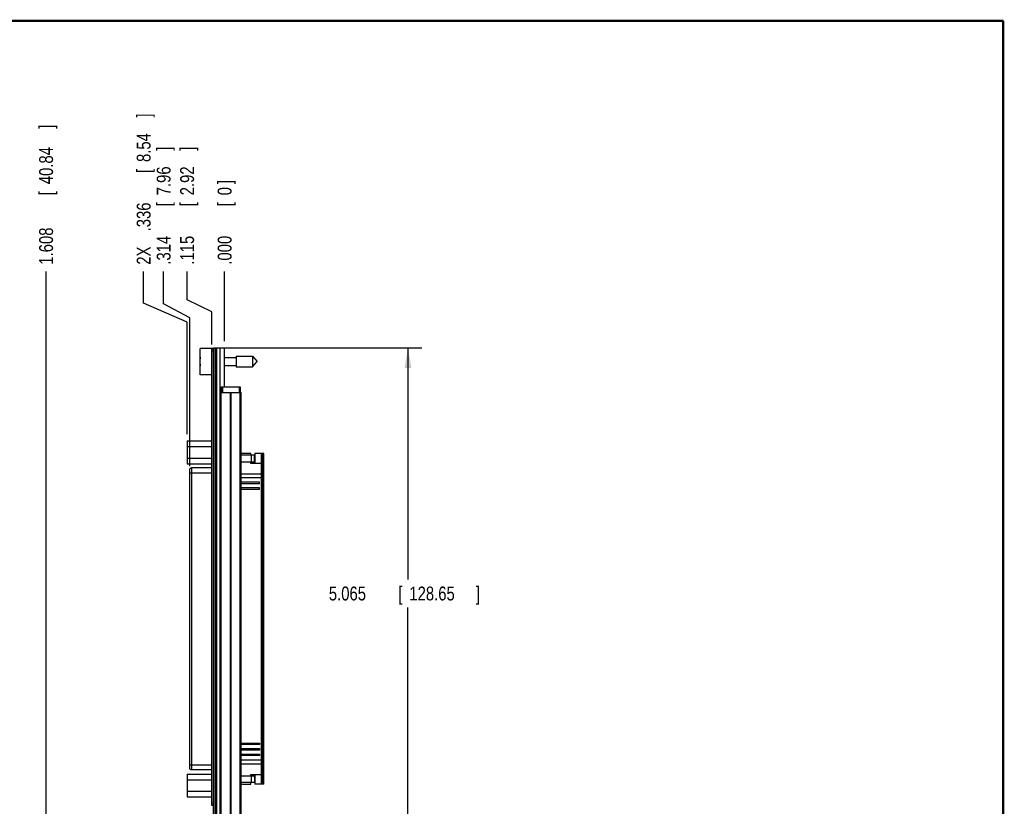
# Model space of a CAD drawing. Header units: inches. Extents: x 0.2 to 16.8, y 0.1 to 10.8.
# Tile 14 of 14: x 7.9 to 16.8, y 3.7 to 10.8. Entities that reach past the tile are written whole.
import ezdxf

# ---------------------------------------------------------------- set-up
doc = ezdxf.new("R2010")
doc.units = ezdxf.units.IN
doc.header["$LTSCALE"] = 0.935
doc.header["$MEASUREMENT"] = 0
doc.layers.get('0').update_dxf_attribs({"linetype": 'CONTINUOUS'})
doc.layers.add('DIMENSIONS', color=7, linetype='CONTINUOUS')
doc.styles.get("Standard").update_dxf_attribs({"font": 'txt', "width": 0.8})
doc.dimstyles.new('DIMSTYLE_1', dxfattribs={"dimtxt": 0.125, "dimasz": 0.18, "dimexe": 0.18, "dimexo": 0.0625, "dimgap": 0.09, "dimtad": 0, "dimtih": 1, "dimtoh": 1, "dimdec": 3, "dimzin": 4, "dimdsep": 46, "dimtxsty": 'STANDARD', "dimblk": '_FILLED', "dimblk1": '_FILLED', "dimblk2": '_FILLED', "dimcen": 0.09, "dimadec": 0, "dimazin": 0, "dimtp": 0.001, "dimtm": 0.001, "dimtfac": 1, "dimtdec": 3, "dimtofl": 0, "dimtmove": 0, "dimatfit": 3, "dimldrblk": '_FILLED', "dimfxl": 1, "dimtolj": 1, "dimtzin": 4, "dimarcsym": 0})
doc.dimstyles.new('DIMSTYLE_2', dxfattribs={"dimtxt": 0.125, "dimasz": 0.18, "dimexe": 0.18, "dimexo": 0.0625, "dimgap": 0.09, "dimtad": 0, "dimtih": 1, "dimtoh": 1, "dimdec": 3, "dimzin": 4, "dimdsep": 46, "dimtxsty": 'STANDARD', "dimblk": '_FILLED', "dimblk1": '_FILLED', "dimblk2": '_FILLED', "dimcen": 0.09, "dimadec": 0, "dimazin": 0, "dimtp": 0.001, "dimtm": 0.001, "dimtfac": 1, "dimtdec": 3, "dimtofl": 0, "dimtmove": 0, "dimatfit": 3, "dimldrblk": '_FILLED', "dimfxl": 1, "dimtolj": 1, "dimtzin": 4, "dimarcsym": 0})

# ---------------------------------------------------------------- blocks, each defined once
blk = doc.blocks.new('*D0')
at = {"layer": 'DIMENSIONS', "color": 2, "linetype": 'CONTINUOUS'}
for p, q in [((9.4003, 8.2446), (9.4003, 8.4994)), ((9.6233, 8.1383), (9.4003, 8.2446)), ((9.6233, 7.8444), (9.6233, 8.1383))]:
    blk.add_line(p, q, dxfattribs=at)
at = {"layer": 'DIMENSIONS', "color": 2, "linetype": 'CONTINUOUS', "width": 0.8}
for s, p in [(']', (9.4628, 9.5869)), ('2.92', (9.4628, 9.1869)), ('[', (9.4628, 9.0869)), ('.115', (9.4628, 8.5619))]:
    blk.add_text(s, height=0.125, rotation=90, dxfattribs=at).set_placement(p)
blk = doc.blocks.new('_FILLED')
at = {"color": 0, "linetype": 'BYBLOCK'}
blk.add_solid([(0, 0), (-1, 0.174), (-1, -0.174)], dxfattribs=at)
blk = doc.blocks.new('*D1')
at = {"layer": 'DIMENSIONS', "color": 2, "linetype": 'CONTINUOUS'}
for p, q in [((9.0089, 8.2168), (9.0089, 8.4994)), ((9.4021, 8.0435), (9.0089, 8.2168)), ((9.4021, 7.0367), (9.4021, 8.0435))]:
    blk.add_line(p, q, dxfattribs=at)
at = {"layer": 'DIMENSIONS', "color": 2, "linetype": 'CONTINUOUS', "width": 0.8}
for s, p in [(']', (9.0714, 9.8869)), ('8.54', (9.0714, 9.4869)), ('[', (9.0714, 9.3869)), ('.336', (9.0714, 8.8619)), ('2X ', (9.0714, 8.5619))]:
    blk.add_text(s, height=0.125, rotation=90, dxfattribs=at).set_placement(p)
blk = doc.blocks.new('*D2')
at = {"layer": 'DIMENSIONS', "color": 2, "linetype": 'CONTINUOUS'}
blk.add_line((9.7383, 7.8744), (9.7383, 8.4994), dxfattribs=at)
at = {"layer": 'DIMENSIONS', "color": 2, "linetype": 'CONTINUOUS', "width": 0.8}
for s, p in [(']', (9.8008, 9.2869)), ('0', (9.8008, 9.1869)), ('[', (9.8008, 9.0869)), ('.000', (9.8008, 8.5619))]:
    blk.add_text(s, height=0.125, rotation=90, dxfattribs=at).set_placement(p)
blk = doc.blocks.new('*D3')
at = {"layer": 'DIMENSIONS', "color": 2, "linetype": 'CONTINUOUS'}
blk.add_line((8.1303, 3.3785), (8.1303, 8.4994), dxfattribs=at)
at = {"layer": 'DIMENSIONS', "color": 2, "linetype": 'CONTINUOUS', "width": 0.8}
for s, p in [(']', (8.1928, 9.7869)), ('40.84', (8.1928, 9.2869)), ('[', (8.1928, 9.1869)), ('1.608', (8.1928, 8.5619))]:
    blk.add_text(s, height=0.125, rotation=90, dxfattribs=at).set_placement(p)
blk = doc.blocks.new('*D4')
at = {"layer": 'DIMENSIONS', "color": 2, "linetype": 'CONTINUOUS'}
for p, q in [((9.7308, 7.8119), (11.5143, 7.8119)), ((11.3893, 7.8119), (11.3893, 5.7256)), ((11.3893, 2.747), (11.3893, 5.4756)), ((9.8058, 2.747), (11.5143, 2.747))]:
    blk.add_line(p, q, dxfattribs=at)
at = {"layer": 'DIMENSIONS', "color": 2, "linetype": 'CONTINUOUS', "xscale": 0.18, "yscale": 0.18, "zscale": 0.18}
for p, rotation in [((11.3893, 7.8119), 90), ((11.3893, 2.747), 270)]:
    blk.add_blockref('_FILLED', p, dxfattribs=dict(at, rotation=rotation))
at = {"layer": 'DIMENSIONS', "color": 2, "linetype": 'CONTINUOUS', "width": 0.8}
for s, p in [('5.065', (10.6768, 5.5381)), ('[', (11.3018, 5.5381)), ('128.65', (11.4018, 5.5381)), (']', (12.0018, 5.5381))]:
    blk.add_text(s, height=0.125, dxfattribs=at).set_placement(p)
blk = doc.blocks.new('*D14')
at = {"layer": 'DIMENSIONS', "color": 2, "linetype": 'CONTINUOUS'}
for p, q in [((9.1891, 8.2103), (9.1891, 8.4994)), ((9.4248, 8.0821), (9.1891, 8.2103)), ((9.4248, 6.7489), (9.4248, 8.0821))]:
    blk.add_line(p, q, dxfattribs=at)
at = {"layer": 'DIMENSIONS', "color": 2, "linetype": 'CONTINUOUS', "width": 0.8}
for s, p in [(']', (9.2516, 9.5869)), ('7.96', (9.2516, 9.1869)), ('[', (9.2516, 9.0869)), ('.314', (9.2516, 8.5619))]:
    blk.add_text(s, height=0.125, rotation=90, dxfattribs=at).set_placement(p)

msp = doc.modelspace()

# ---------------------------------------------------------------- linework, layer by layer
at = {"color": 7, "linetype": 'CONTINUOUS'}
for p, q in [((9.5183, 7.5714), (9.5183, 7.8084)), ((9.6383, 7.8084), (9.5183, 7.8084)), ((9.6383, 3.366), (9.6383, 7.8119)), ((9.6383, 7.8119), (9.7383, 7.8119)), ((9.6503, 7.8119), (9.6503, 3.3689)), ((9.6563, 7.8119), (9.6563, 3.3689)), ((9.6683, 3.3689), (9.6683, 7.8119)), ((9.6975, 3.3689), (9.6975, 7.8119)), ((9.7333, 7.8119), (9.7333, 7.4619)), ((9.7383, 7.4619), (9.7383, 7.8119)), ((9.6233, 3.6919), (9.6233, 7.8019)), ((9.6383, 7.8019), (9.6233, 7.8019)), ((9.6383, 7.7819), (9.6233, 7.7819)), ((9.7383, 7.7249), (9.842, 7.7249)), ((9.842, 7.7391), (9.842, 7.6407)), ((9.842, 7.7391), (9.9901, 7.7391)), ((9.9901, 7.7391), (9.9901, 7.6407)), ((9.9901, 7.7391), (10.0314, 7.6899)), ((9.5183, 7.7037), (9.5163, 7.7037)), ((9.5163, 7.6761), (9.5183, 7.6761)), ((9.7383, 7.6548), (9.842, 7.6548)), ((9.842, 7.6407), (9.9901, 7.6407)), ((9.9901, 7.6407), (10.0314, 7.6899)), ((9.6233, 7.5714), (9.5183, 7.5714)), ((9.7083, 7.4619), (9.7083, 7.4119)), ((9.7083, 7.4619), (9.8783, 7.4619)), ((9.7183, 7.4619), (9.7183, 7.4119)), ((9.7383, 7.4774), (9.7333, 7.4774)), ((9.8683, 7.4619), (9.8683, 7.4119)), ((9.8783, 7.4619), (9.8783, 7.4119)), ((9.6993, 3.4119), (9.6993, 7.4119)), ((9.6993, 7.4119), (9.8873, 7.4119)), ((9.7083, 3.4119), (9.7083, 7.4119)), ((9.7902, 3.4119), (9.7902, 7.4119)), ((9.7965, 3.4119), (9.7965, 7.4119)), ((9.8784, 3.4119), (9.8784, 7.4119)), ((9.8873, 3.4119), (9.8873, 7.4119)), ((9.4021, 6.9742), (9.4021, 6.7696)), ((9.4021, 6.9742), (9.6233, 6.9742)), ((9.4021, 6.9231), (9.6233, 6.9231)), ((9.9738, 6.8619), (9.8873, 6.8619)), ((10.0068, 6.8459), (9.8873, 6.8459)), ((9.9738, 6.8459), (9.9738, 6.8619)), ((9.9798, 6.7859), (9.9798, 6.8459)), ((10.0068, 6.7859), (10.0068, 6.8459)), ((10.0088, 6.8619), (10.0088, 6.7719)), ((10.0908, 6.8619), (10.0088, 6.8619)), ((10.0708, 3.8819), (10.0708, 6.8619)), ((10.0833, 3.8819), (10.0833, 6.8619)), ((10.0908, 3.8819), (10.0908, 6.8619)), ((9.4021, 6.8208), (9.6233, 6.8208)), ((9.4021, 6.7696), (9.6233, 6.7696)), ((9.8873, 6.7859), (10.0081, 6.7859)), ((9.9738, 6.7719), (9.9738, 6.7859)), ((10.0708, 6.7719), (9.9738, 6.7719)), ((10.0081, 6.7939), (10.0088, 6.795)), ((10.0081, 6.7859), (10.0081, 6.7939)), ((9.4248, 4.0274), (9.4248, 6.7164)), ((9.4248, 6.6864), (9.6233, 6.6864)), ((9.4398, 6.7314), (9.4398, 4.0124)), ((9.6233, 6.7314), (9.4398, 6.7314)), ((9.8873, 6.6769), (10.0708, 6.6769)), ((10.0708, 6.6419), (9.8873, 6.6419)), ((10.0533, 6.6034), (9.8873, 6.6034)), ((9.8873, 6.5904), (10.0533, 6.5904)), ((10.0533, 6.5904), (10.0533, 6.6034)), ((10.0533, 6.5534), (9.8873, 6.5534)), ((9.8873, 6.5404), (10.0533, 6.5404)), ((10.0533, 6.5404), (10.0533, 6.5534)), ((9.8873, 4.2534), (10.0508, 4.2534)), ((10.0508, 4.2404), (9.8873, 4.2404)), ((9.8873, 4.2034), (10.0508, 4.2034)), ((10.0508, 4.1904), (9.8873, 4.1904)), ((10.0508, 4.2534), (10.0508, 4.2404)), ((10.0508, 4.2034), (10.0508, 4.1904)), ((9.8873, 4.1534), (10.0508, 4.1534)), ((10.0508, 4.1404), (9.8873, 4.1404)), ((9.8873, 4.1019), (10.0708, 4.1019)), ((10.0508, 4.1534), (10.0508, 4.1404)), ((9.4248, 4.0574), (9.6233, 4.0574)), ((9.4398, 4.0124), (9.4369, 4.0127)), ((9.6233, 4.0124), (9.4398, 4.0124)), ((9.8873, 4.0669), (10.0708, 4.0669)), ((9.4021, 3.9742), (9.6233, 3.9742)), ((9.4021, 3.9742), (9.4021, 3.7696)), ((9.4021, 3.9231), (9.6233, 3.9231)), ((9.8873, 3.9579), (10.0081, 3.9579)), ((9.9738, 3.9719), (10.0708, 3.9719)), ((9.9738, 3.9579), (9.9738, 3.9719)), ((9.9798, 3.8979), (9.9798, 3.9579)), ((10.0068, 3.9579), (10.0068, 3.8979)), ((10.0081, 3.9499), (10.0081, 3.9579)), ((10.0088, 3.9488), (10.0081, 3.9499)), ((10.0088, 3.9719), (10.0088, 3.8819)), ((9.4021, 3.8208), (9.6233, 3.8208)), ((10.0068, 3.8979), (9.8873, 3.8979)), ((9.8873, 3.8819), (9.9738, 3.8819)), ((9.9738, 3.8819), (9.9738, 3.8979)), ((10.0908, 3.8819), (10.0088, 3.8819)), ((9.4021, 3.7696), (9.6233, 3.7696)), ((9.6383, 3.7119), (9.6233, 3.7119)), ((9.6383, 3.6919), (9.6233, 3.6919))]:
    msp.add_line(p, q, dxfattribs=at)
at = {"color": 7, "linetype": 'CONTINUOUS', "const_width": 0.02}
for points in [[(16.75, 10.7586), (0.25, 10.7586)], [(16.75, 0.2586), (16.75, 10.7586)]]:
    msp.add_lwpolyline(points, dxfattribs=at)
at = {"color": 7, "linetype": 'CONTINUOUS'}
for start, end in [(172.94319, 177.47432), (182.52568, 187.0613)]:
    msp.add_arc((9.8287, 7.6899), 0.3127, start, end, dxfattribs=at)
for points, knots in [([(9.4248, 6.7164), (9.4248, 6.7184), (9.4256, 6.7223), (9.429, 6.7273), (9.434, 6.7306), (9.4379, 6.7314), (9.4398, 6.7314)], [0, 0, 0, 0, 0.251307, 0.501613, 0.751009, 1, 1, 1, 1]), ([(9.4369, 4.0127), (9.436, 4.0129), (9.4331, 4.0138), (9.429, 4.0165), (9.4256, 4.0215), (9.4248, 4.0255), (9.4248, 4.0274)], [0, 0, 0, 0, 0.142383, 0.427819, 0.713493, 1, 1, 1, 1])]:
    msp.add_open_spline(points, degree=3, knots=knots, dxfattribs=at)

# ---------------------------------------------------------------- dimensions: what is measured, and where the dimension line sits
at = {"layer": 'DIMENSIONS', "color": 2, "linetype": 'CONTINUOUS'}
dim = msp.add_ordinate_dim(feature_location=(9.4021, 7.0367), offset=(-0.3932, 1.4627), dtype=0, origin=(9.7383, 7.8119), text='2X <>', dimstyle='DIMSTYLE_1', dxfattribs=at)
dim.commit()
dim.dimension.update_dxf_attribs({"geometry": '*D1', "text_midpoint": (9.0089, 9.2744)})
for feature_location, offset, dtype, origin, picture, middle in [((8.1303, 3.3785), (0, 5.1209), 1, (9.7383, 7.8119), '*D3', (8.1303, 9.2244)), ((9.42484, 6.74892), (-0.23572, 1.75046), 0, (9.73834, 7.47738), '*D14', (9.18912, 9.12438)), ((9.6233417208, 7.8443801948), (-0.2230666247, 0.655), 0, (9.7383417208, 7.8118801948), '*D0', (9.4002750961, 9.1243801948)), ((9.7383417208, 7.8743801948), (0, 0.625), 1, (9.7383417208, 7.8118801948), '*D2', (9.7383417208, 8.9743801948))]:
    dim = msp.add_ordinate_dim(feature_location=feature_location, offset=offset, dtype=dtype, origin=origin, dimstyle='DIMSTYLE_1', dxfattribs=at)
    dim.commit()
    dim.dimension.update_dxf_attribs({"geometry": picture, "text_midpoint": middle})
dim = msp.add_linear_dim(base=(11.3893, 2.747), p1=(9.7308, 7.8119), p2=(9.8058, 2.747), angle=270, dimstyle='DIMSTYLE_2', dxfattribs=at)
dim.commit()
dim.dimension.update_dxf_attribs({"geometry": '*D4', "text_midpoint": (11.3893, 5.6006), "dimtype": 160})

doc.saveas('drawing.dxf')
